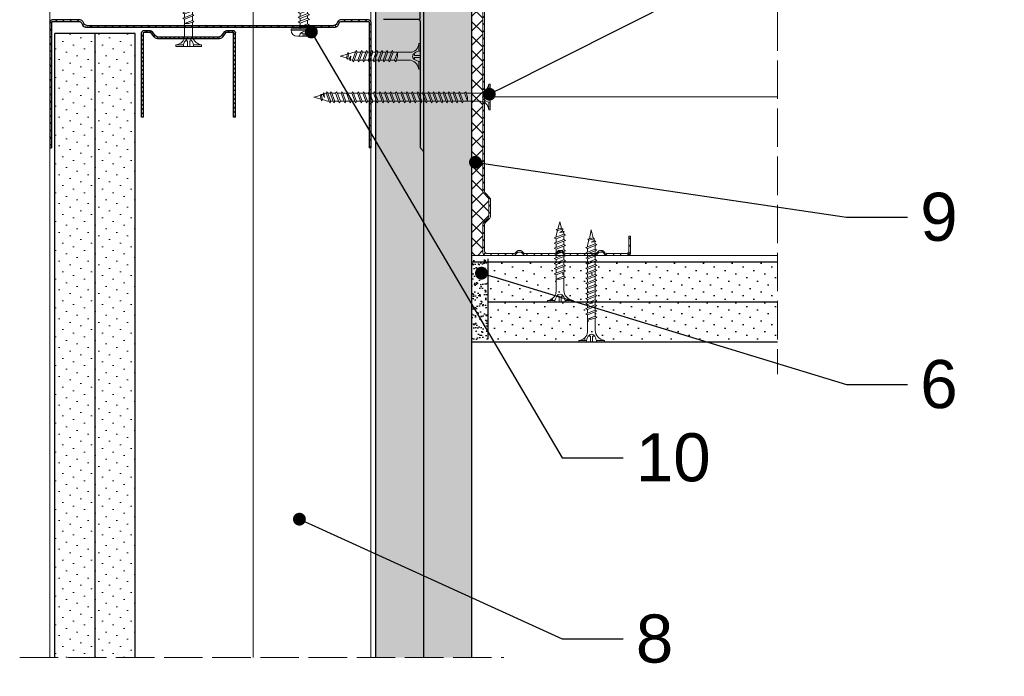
# Model space of a CAD drawing. Header units: millimetres. Extents: x 2089 to 2590, y 148 to 1000.
# Tile 2 of 4: x 2155 to 2462, y 435 to 640. Entities that reach past the tile are written whole.
import ezdxf
from ezdxf import colors
from ezdxf.entities.mleader import LeaderData, LeaderLine
from ezdxf.math import Vec2, Vec3

# ---------------------------------------------------------------- set-up
doc = ezdxf.new("R2010")
doc.units = ezdxf.units.MM
doc.linetypes.add('ACAD_ISO02W100', pattern=[15, 12, -3])
for name, color, linetype, lineweight in [('_ISOVER WELNA', 7, 'BATTING', 9), ('_RIGIPS AKCESORIA', 7, 'Continuous', 18), ('_RIGIPS G-K', 7, 'Continuous', 25), ('_RIGIPS PROFIL', 7, 'Continuous', 18), ('KRESKOWANIE', 7, 'Continuous', 9), ('PRZERYWANA', 7, 'ACAD_ISO02W100', 9)]:
    doc.layers.add(name, color=color, linetype=linetype, lineweight=lineweight)
doc.styles.get("Standard").update_dxf_attribs({"font": 'arial.ttf'})
doc.linetypes.add('BATTING', pattern='A,0.00254,-2.54,[134,ltypeshp.shx,S=2.54,R=0,X=-2.54,Y=0],-5.08,[134,ltypeshp.shx,S=2.54,R=180,X=2.54,Y=0],-2.54', length=10.16254)
pattern_1 = [(45, (0.9, -424.9486), (-1.122532, 3.367596), [0, -3.175])]

# ---------------------------------------------------------------- blocks, each defined once
blk = doc.blocks.new('TN 25')
at = {"layer": '_RIGIPS AKCESORIA'}
for p, q in [((0, -0.84), (0, 7.16)), ((0, 7.16), (0.46, 7.16)), ((0.46, 7.16), (0.46, 4.78)), ((0.46, 4.78), (0, 4.78)), ((0, 3.5), (1.77, 3.5)), ((1.77, 3.5), (1.77, 4.2)), ((3.02, 4.46), (8.47, 4.46)), ((7.12, 4.46), (7.12, 3.18)), ((8.03, 2.01), (7.12, 4.46)), ((7.12, 3.18), (7.65, 1.53)), ((8.47, 4.46), (8.79, 5)), ((9.61, 1.51), (8.47, 4.46)), ((8.79, 5), (9.93, 2.01)), ((9, 4.46), (10.1, 4.46)), ((10.1, 4.46), (10.41, 5)), ((11.23, 1.51), (10.1, 4.46)), ((10.41, 5), (11.56, 2.01)), ((10.62, 4.46), (11.67, 4.46)), ((11.67, 4.46), (11.99, 5)), ((12.81, 1.51), (11.67, 4.46)), ((11.99, 5), (13.14, 2.01)), ((12.2, 4.46), (13.21, 4.46)), ((13.21, 4.46), (13.52, 5)), ((14.34, 1.51), (13.21, 4.46)), ((13.52, 5), (14.67, 2.01)), ((13.73, 4.46), (14.8, 4.46)), ((14.8, 4.46), (15.12, 5)), ((15.94, 1.51), (14.8, 4.46)), ((15.12, 5), (16.26, 2.01)), ((15.33, 4.46), (16.42, 4.46)), ((16.42, 4.46), (16.73, 5)), ((17.55, 1.51), (16.42, 4.46)), ((16.73, 5), (17.88, 2.01)), ((16.94, 4.46), (17.99, 4.46)), ((17.99, 4.46), (18.31, 5)), ((19.13, 1.51), (17.99, 4.46)), ((18.31, 5), (19.45, 2.01)), ((18.52, 4.46), (19.68, 4.46)), ((19.68, 4.46), (20, 5)), ((20.82, 1.51), (19.68, 4.46)), ((20, 5), (21.14, 2.01)), ((20.21, 4.46), (20.7, 4.46)), ((20.7, 4.46), (22.28, 3.98)), ((21.85, 1.83), (21.67, 3.28)), ((21.67, 3.28), (22.14, 2.4)), ((22.28, 3.98), (22.56, 4.37)), ((22.7, 2.36), (22.28, 3.98)), ((22.56, 4.37), (23.03, 2.71)), ((22.71, 3.85), (25, 3.24)), ((25, 3.24), (23.03, 2.71)), ((0, 2.83), (1.77, 2.83)), ((0.46, 1.64), (0, 1.64)), ((0.46, -0.84), (0.46, 1.64)), ((1.77, 2.83), (1.77, 2.18)), ((7.49, 2.01), (3.55, 2.01)), ((7.65, 1.53), (8.03, 2.01)), ((9.41, 2.01), (8.03, 2.01)), ((9.93, 2.01), (9.61, 1.51)), ((11.04, 2.01), (9.93, 2.01)), ((11.56, 2.01), (11.23, 1.51)), ((12.61, 2.01), (11.56, 2.01)), ((13.14, 2.01), (12.81, 1.51)), ((14.15, 2.01), (13.14, 2.01)), ((14.67, 2.01), (14.34, 1.51)), ((15.74, 2.01), (14.67, 2.01)), ((16.26, 2.01), (15.94, 1.51)), ((17.36, 2.01), (16.26, 2.01)), ((17.88, 2.01), (17.55, 1.51)), ((18.93, 2.01), (17.88, 2.01)), ((19.45, 2.01), (19.13, 1.51)), ((19.45, 2.01), (20.62, 2.01)), ((21.14, 2.01), (20.82, 1.51)), ((21.14, 2.01), (21.81, 2.12)), ((22.14, 2.4), (21.85, 1.83)), ((22.7, 2.36), (22.14, 2.4)), ((23.03, 2.71), (22.7, 2.36)), ((0, -0.84), (0.46, -0.84))]:
    blk.add_line(p, q, dxfattribs=at)
for centre, major_axis, ratio, start_param, end_param in [((3.09, 7.67), (0.17, 3.2), 0.826134, 1.773653, 3.180586), ((-0.04, 0.9), (0, 3.93), 0.848176, -0.720942, -0.151112), ((1.66, 3.18), (0, 0.895), 0.848176, -1.552777, -0.720942), ((1.66, 3.18), (0, 0.895), 0.848176, 3.862535, 4.730408), ((3.37, -1.57), (0.28, 3.57), 0.832181, 0.035984, 1.430787), ((-2.73, 15.91), (0, 14.76), 0.848176, 3.399396, 3.475072), ((0.59, 4.62), (0, 2.81), 0.848176, 3.475072, 3.862535)]:
    blk.add_ellipse(centre, major_axis=major_axis, ratio=ratio, start_param=start_param, end_param=end_param, dxfattribs=at)
blk = doc.blocks.new('CW 100 ULTRASTIL')
h = blk.add_hatch()
h.set_pattern_fill('ANSI31', color=256, scale=0.5, style=0)
h.paths.add_polyline_path([(179.46, 109.85, -0.198912), (179.6, 110.2), (181.11, 111.71, 0.198912), (181.26, 112.06), (181.26, 117.65, 0.198912), (181.11, 118), (179.6, 119.51, -0.198912), (179.46, 119.86), (179.46, 128.31, -0.414214), (180.26, 129.11), (188.58, 129.11, -0.198912), (188.93, 128.96), (189.64, 128.25, 0.198912), (189.99, 128.11), (190.58, 128.11, 0.198912), (190.93, 128.25), (191.64, 128.96, -0.198912), (191.99, 129.11), (201.28, 129.11, -0.198912), (201.63, 128.96), (202.34, 128.25, 0.198912), (202.69, 128.11), (203.28, 128.11, 0.198912), (203.63, 128.25), (204.34, 128.96, -0.198912), (204.69, 129.11), (213.98, 129.11, -0.198912), (214.33, 128.96), (215.04, 128.25, 0.198912), (215.39, 128.11), (215.98, 128.11, 0.198912), (216.33, 128.25), (217.04, 128.96, -0.198912), (217.39, 129.11), (226.56, 129.11, -0.414214), (227.36, 128.31), (227.36, 123.66), (227.91, 123.66), (227.91, 128.86, 0.414214), (227.11, 129.66), (217.39, 129.66, 0.198912), (217.04, 129.51), (216.33, 128.8, -0.198912), (215.98, 128.66), (215.39, 128.66, -0.198912), (215.04, 128.8), (214.33, 129.51, 0.198912), (213.98, 129.66), (204.69, 129.66, 0.198912), (204.34, 129.51), (203.63, 128.8, -0.198912), (203.28, 128.66), (202.69, 128.66, -0.198912), (202.34, 128.8), (201.63, 129.51, 0.198912), (201.28, 129.66), (191.99, 129.66, 0.198912), (191.64, 129.51), (190.93, 128.8, -0.198912), (190.58, 128.66), (189.99, 128.66, -0.198912), (189.64, 128.8), (188.93, 129.51, 0.198912), (188.58, 129.66), (179.71, 129.66, 0.414214), (178.91, 128.86), (178.91, 119.86, 0.198912), (179.05, 119.51), (180.56, 118, -0.198912), (180.71, 117.65), (180.71, 112.06, -0.198912), (180.56, 111.71), (179.05, 110.2, 0.198912), (178.91, 109.85), (178.91, 50.66, 0.198912), (179.05, 50.31), (180.56, 48.8, -0.198912), (180.71, 48.45), (180.71, 42.86, -0.198912), (180.56, 42.51), (179.05, 41, 0.198912), (178.91, 40.65), (178.91, 31.66, 0.414214), (179.71, 30.86), (188.58, 30.86, 0.198912), (188.93, 31), (189.64, 31.71, -0.198912), (189.99, 31.86), (190.58, 31.86, -0.198912), (190.93, 31.71), (191.64, 31, 0.198912), (191.99, 30.86), (201.28, 30.86, 0.198912), (201.63, 31), (202.34, 31.71, -0.198912), (202.69, 31.86), (203.28, 31.86, -0.198912), (203.63, 31.71), (204.34, 31, 0.198912), (204.69, 30.86), (213.98, 30.86, 0.198912), (214.33, 31), (215.04, 31.71, -0.198912), (215.39, 31.86), (215.98, 31.86, -0.198912), (216.33, 31.71), (217.04, 31, 0.198912), (217.39, 30.86), (224.11, 30.86, 0.414214), (224.91, 31.66), (224.91, 36.86), (224.36, 36.86), (224.36, 32.21, -0.414214), (223.56, 31.41), (217.39, 31.41, -0.198912), (217.04, 31.55), (216.33, 32.26, 0.198912), (215.98, 32.41), (215.39, 32.41, 0.198912), (215.04, 32.26), (214.33, 31.55, -0.198912), (213.98, 31.41), (204.69, 31.41, -0.198912), (204.34, 31.55), (203.63, 32.26, 0.198912), (203.28, 32.41), (202.69, 32.41, 0.198912), (202.34, 32.26), (201.63, 31.55, -0.198912), (201.28, 31.41), (191.99, 31.41, -0.198912), (191.64, 31.55), (190.93, 32.26, 0.198912), (190.58, 32.41), (189.99, 32.41, 0.198912), (189.64, 32.26), (188.93, 31.55, -0.198912), (188.58, 31.41), (180.26, 31.41, -0.414214), (179.46, 32.21), (179.46, 40.65, -0.198912), (179.6, 41), (181.11, 42.51, 0.198912), (181.26, 42.86), (181.26, 48.45, 0.198912), (181.11, 48.8), (179.6, 50.31, -0.198912), (179.46, 50.66)])
at = {"layer": '_RIGIPS PROFIL'}
for p, q in [((178.91, 128.86), (178.91, 119.86)), ((188.58, 129.66), (179.71, 129.66)), ((188.58, 129.11), (180.26, 129.11)), ((188.93, 129.51), (189.64, 128.8)), ((188.93, 128.96), (189.64, 128.25)), ((191.64, 129.51), (190.93, 128.8)), ((191.64, 128.96), (190.93, 128.25)), ((201.28, 129.66), (191.99, 129.66)), ((201.28, 129.11), (191.99, 129.11)), ((201.63, 129.51), (202.34, 128.8)), ((201.63, 128.96), (202.34, 128.25)), ((204.34, 129.51), (203.63, 128.8)), ((204.34, 128.96), (203.63, 128.25)), ((204.69, 129.66), (213.98, 129.66)), ((204.69, 129.11), (213.98, 129.11)), ((214.33, 129.51), (215.04, 128.8)), ((214.33, 128.96), (215.04, 128.25)), ((217.04, 129.51), (216.33, 128.8)), ((217.04, 128.96), (216.33, 128.25)), ((227.11, 129.66), (217.39, 129.66)), ((226.56, 129.11), (217.39, 129.11)), ((227.91, 123.66), (227.91, 128.86)), ((179.46, 128.31), (179.46, 119.86)), ((190.58, 128.66), (189.99, 128.66)), ((190.58, 128.11), (189.99, 128.11)), ((203.28, 128.66), (202.69, 128.66)), ((203.28, 128.11), (202.69, 128.11)), ((215.98, 128.66), (215.39, 128.66)), ((215.98, 128.11), (215.39, 128.11)), ((227.36, 123.66), (227.36, 128.31)), ((227.36, 123.66), (227.91, 123.66)), ((180.56, 118), (179.05, 119.51)), ((181.11, 118), (179.6, 119.51)), ((180.71, 117.65), (180.71, 112.06)), ((181.26, 117.65), (181.26, 112.06)), ((180.56, 111.71), (179.05, 110.2)), ((181.11, 111.71), (179.6, 110.2)), ((178.91, 109.85), (178.91, 50.66)), ((179.46, 109.85), (179.46, 50.66)), ((180.56, 48.8), (179.05, 50.31)), ((181.11, 48.8), (179.6, 50.31)), ((180.71, 42.86), (180.71, 48.45)), ((181.26, 42.86), (181.26, 48.45)), ((178.91, 31.66), (178.91, 40.65)), ((180.56, 42.51), (179.05, 41)), ((179.46, 32.21), (179.46, 40.65)), ((181.11, 42.51), (179.6, 41)), ((224.36, 36.86), (224.36, 32.21)), ((224.36, 36.86), (224.91, 36.86)), ((224.91, 36.86), (224.91, 31.66)), ((188.58, 30.86), (179.71, 30.86)), ((188.58, 31.41), (180.26, 31.41)), ((188.93, 31.55), (189.64, 32.26)), ((188.93, 31), (189.64, 31.71)), ((190.58, 32.41), (189.99, 32.41)), ((190.58, 31.86), (189.99, 31.86)), ((191.64, 31.55), (190.93, 32.26)), ((191.64, 31), (190.93, 31.71)), ((201.28, 31.41), (191.99, 31.41)), ((201.28, 30.86), (191.99, 30.86)), ((201.63, 31.55), (202.34, 32.26)), ((201.63, 31), (202.34, 31.71)), ((203.28, 32.41), (202.69, 32.41)), ((203.28, 31.86), (202.69, 31.86)), ((204.34, 31.55), (203.63, 32.26)), ((204.34, 31), (203.63, 31.71)), ((204.69, 31.41), (213.98, 31.41)), ((204.69, 30.86), (213.98, 30.86)), ((214.33, 31.55), (215.04, 32.26)), ((214.33, 31), (215.04, 31.71)), ((215.98, 32.41), (215.39, 32.41)), ((215.98, 31.86), (215.39, 31.86)), ((217.04, 31.55), (216.33, 32.26)), ((217.04, 31), (216.33, 31.71)), ((223.56, 31.41), (217.39, 31.41)), ((224.11, 30.86), (217.39, 30.86))]:
    blk.add_line(p, q, dxfattribs=at)
for centre, radius, start, end in [((179.71, 128.86), 0.8, 90, 180), ((180.26, 128.31), 0.8, 90, 180), ((188.58, 129.16), 0.5, 45, 90), ((188.58, 128.61), 0.5, 45, 90), ((191.99, 129.16), 0.5, 90, 135), ((191.99, 128.61), 0.5, 90, 135), ((201.28, 129.16), 0.5, 45, 90), ((201.28, 128.61), 0.5, 45, 90), ((204.69, 129.16), 0.5, 90, 135), ((204.69, 128.61), 0.5, 90, 135), ((213.98, 129.16), 0.5, 45, 90), ((213.98, 128.61), 0.5, 45, 90), ((217.39, 129.16), 0.5, 90, 135), ((217.39, 128.61), 0.5, 90, 135), ((226.56, 128.31), 0.8, 0, 90), ((227.11, 128.86), 0.8, 0, 90), ((189.99, 129.16), 0.5, 225, 270), ((189.99, 128.61), 0.5, 225, 270), ((190.58, 129.16), 0.5, 270, 315), ((190.58, 128.61), 0.5, 270, 315), ((202.69, 129.16), 0.5, 225, 270), ((202.69, 128.61), 0.5, 225, 270), ((203.28, 129.16), 0.5, 270, 315), ((203.28, 128.61), 0.5, 270, 315), ((215.39, 129.16), 0.5, 225, 270), ((215.39, 128.61), 0.5, 225, 270), ((215.98, 129.16), 0.5, 270, 315), ((215.98, 128.61), 0.5, 270, 315), ((179.41, 119.86), 0.5, 180, 225), ((179.96, 119.86), 0.5, 180, 225), ((180.21, 117.65), 0.5, 0, 45), ((180.76, 117.65), 0.5, 0, 45), ((180.21, 112.06), 0.5, 315, 0), ((180.76, 112.06), 0.5, 315, 0), ((179.41, 109.85), 0.5, 135, 180), ((179.96, 109.85), 0.5, 135, 180), ((179.41, 50.66), 0.5, 180, 225), ((179.96, 50.66), 0.5, 180, 225), ((180.21, 48.45), 0.5, 0, 45), ((180.76, 48.45), 0.5, 0, 45), ((179.41, 40.65), 0.5, 135, 180), ((179.96, 40.65), 0.5, 135, 180), ((180.21, 42.86), 0.5, 315, 0), ((180.76, 42.86), 0.5, 315, 0), ((179.71, 31.66), 0.8, 180, 270), ((180.26, 32.21), 0.8, 180, 270), ((188.58, 31.91), 0.5, 270, 315), ((188.58, 31.36), 0.5, 270, 315), ((189.99, 31.91), 0.5, 90, 135), ((189.99, 31.36), 0.5, 90, 135), ((190.58, 31.91), 0.5, 45, 90), ((190.58, 31.36), 0.5, 45, 90), ((191.99, 31.91), 0.5, 225, 270), ((191.99, 31.36), 0.5, 225, 270), ((201.28, 31.91), 0.5, 270, 315), ((201.28, 31.36), 0.5, 270, 315), ((202.69, 31.91), 0.5, 90, 135), ((202.69, 31.36), 0.5, 90, 135), ((203.28, 31.91), 0.5, 45, 90), ((203.28, 31.36), 0.5, 45, 90), ((204.69, 31.91), 0.5, 225, 270), ((204.69, 31.36), 0.5, 225, 270), ((213.98, 31.91), 0.5, 270, 315), ((213.98, 31.36), 0.5, 270, 315), ((215.39, 31.91), 0.5, 90, 135), ((215.39, 31.36), 0.5, 90, 135), ((215.98, 31.91), 0.5, 45, 90), ((215.98, 31.36), 0.5, 45, 90), ((217.39, 31.91), 0.5, 225, 270), ((217.39, 31.36), 0.5, 225, 270), ((223.56, 32.21), 0.8, 270, 0), ((224.11, 31.66), 0.8, 270, 0)]:
    blk.add_arc(centre, radius, start, end, dxfattribs=at)
blk = doc.blocks.new('TN 35')
at = {"layer": '_RIGIPS AKCESORIA'}
for p, q in [((0, -0.84), (0, 7.16)), ((0, 7.16), (0.46, 7.16)), ((0.46, 7.16), (0.46, 4.78)), ((0.46, 4.78), (0, 4.78)), ((0, 3.5), (1.77, 3.5)), ((1.77, 3.5), (1.77, 4.2)), ((3.02, 4.46), (8.47, 4.46)), ((7.12, 4.46), (7.12, 3.18)), ((8.03, 2.01), (7.12, 4.46)), ((7.12, 3.18), (7.65, 1.53)), ((8.47, 4.46), (8.79, 5)), ((9.61, 1.51), (8.47, 4.46)), ((8.79, 5), (9.93, 2.01)), ((9, 4.46), (10.1, 4.46)), ((10.1, 4.46), (10.41, 5)), ((11.23, 1.51), (10.1, 4.46)), ((10.41, 5), (11.56, 2.01)), ((10.62, 4.46), (11.67, 4.46)), ((11.67, 4.46), (11.99, 5)), ((12.81, 1.51), (11.67, 4.46)), ((11.99, 5), (13.14, 2.01)), ((12.2, 4.46), (13.21, 4.46)), ((13.21, 4.46), (13.52, 5)), ((14.34, 1.51), (13.21, 4.46)), ((13.52, 5), (14.67, 2.01)), ((13.73, 4.46), (14.8, 4.46)), ((14.8, 4.46), (15.12, 5)), ((15.94, 1.51), (14.8, 4.46)), ((15.12, 5), (16.26, 2.01)), ((15.33, 4.46), (16.42, 4.46)), ((16.42, 4.46), (16.73, 5)), ((17.55, 1.51), (16.42, 4.46)), ((16.73, 5), (17.88, 2.01)), ((16.94, 4.46), (17.99, 4.46)), ((17.99, 4.46), (18.31, 5)), ((19.13, 1.51), (17.99, 4.46)), ((18.31, 5), (19.45, 2.01)), ((18.52, 4.46), (19.57, 4.46)), ((19.57, 4.46), (19.88, 5)), ((20.7, 1.51), (19.57, 4.46)), ((19.88, 5), (21.03, 2.01)), ((20.09, 4.46), (21.14, 4.46)), ((21.14, 4.46), (21.46, 5)), ((22.28, 1.51), (21.14, 4.46)), ((21.46, 5), (22.6, 2.01)), ((21.67, 4.46), (22.72, 4.46)), ((22.72, 4.46), (23.03, 5)), ((23.85, 1.51), (22.72, 4.46)), ((23.03, 5), (24.18, 2.01)), ((23.24, 4.46), (24.29, 4.46)), ((24.29, 4.46), (24.61, 5)), ((25.43, 1.51), (24.29, 4.46)), ((24.61, 5), (25.75, 2.01)), ((24.81, 4.46), (25.87, 4.46)), ((25.87, 4.46), (26.18, 5)), ((27, 1.51), (25.87, 4.46)), ((26.18, 5), (27.33, 2.01)), ((26.39, 4.46), (27.44, 4.46)), ((27.44, 4.46), (27.76, 5)), ((28.58, 1.51), (27.44, 4.46)), ((27.76, 5), (28.9, 2.01)), ((27.96, 4.46), (29.13, 4.46)), ((29.13, 4.46), (29.45, 5)), ((30.27, 1.51), (29.13, 4.46)), ((29.45, 5), (30.59, 2.01)), ((29.65, 4.46), (30.15, 4.46)), ((30.15, 4.46), (31.73, 3.98)), ((31.3, 1.83), (31.12, 3.28)), ((31.12, 3.28), (31.59, 2.4)), ((31.73, 3.98), (32.01, 4.37)), ((32.15, 2.36), (31.73, 3.98)), ((32.01, 4.37), (32.48, 2.71)), ((32.16, 3.85), (35, 3.24)), ((35, 3.24), (32.48, 2.71)), ((0, 2.83), (1.77, 2.83)), ((0.46, 1.64), (0, 1.64)), ((0.46, -0.84), (0.46, 1.64)), ((1.77, 2.83), (1.77, 2.18)), ((7.49, 2.01), (3.55, 2.01)), ((7.65, 1.53), (8.03, 2.01)), ((9.41, 2.01), (8.03, 2.01)), ((9.93, 2.01), (9.61, 1.51)), ((11.04, 2.01), (9.93, 2.01)), ((11.56, 2.01), (11.23, 1.51)), ((12.61, 2.01), (11.56, 2.01)), ((13.14, 2.01), (12.81, 1.51)), ((14.15, 2.01), (13.14, 2.01)), ((14.67, 2.01), (14.34, 1.51)), ((15.74, 2.01), (14.67, 2.01)), ((16.26, 2.01), (15.94, 1.51)), ((17.36, 2.01), (16.26, 2.01)), ((17.88, 2.01), (17.55, 1.51)), ((18.93, 2.01), (17.84, 2.01)), ((19.45, 2.01), (19.13, 1.51)), ((20.51, 2.01), (19.41, 2.01)), ((21.03, 2.01), (20.7, 1.51)), ((22.08, 2.01), (20.99, 2.01)), ((22.6, 2.01), (22.28, 1.51)), ((23.66, 2.01), (22.56, 2.01)), ((24.18, 2.01), (23.85, 1.51)), ((25.23, 2.01), (24.14, 2.01)), ((25.75, 2.01), (25.43, 1.51)), ((26.81, 2.01), (25.71, 2.01)), ((27.33, 2.01), (27, 1.51)), ((28.38, 2.01), (27.33, 2.01)), ((28.9, 2.01), (28.58, 1.51)), ((28.9, 2.01), (30.07, 2.01)), ((30.59, 2.01), (30.27, 1.51)), ((30.59, 2.01), (31.26, 2.12)), ((31.59, 2.4), (31.3, 1.83)), ((32.15, 2.36), (31.59, 2.4)), ((32.48, 2.71), (32.15, 2.36)), ((0, -0.84), (0.46, -0.84))]:
    blk.add_line(p, q, dxfattribs=at)
for centre, major_axis, ratio, start_param, end_param in [((3.09, 7.67), (0.17, 3.2), 0.826134, 1.773653, 3.180586), ((-0.04, 0.9), (0, 3.93), 0.848176, -0.720942, -0.151112), ((1.66, 3.18), (0, 0.895), 0.848176, -1.552777, -0.720942), ((1.66, 3.18), (0, 0.895), 0.848176, 3.862535, 4.730408), ((3.37, -1.57), (0.28, 3.57), 0.832181, 0.035984, 1.430787), ((-2.73, 15.91), (0, 14.76), 0.848176, 3.399396, 3.475072), ((0.59, 4.62), (0, 2.81), 0.848176, 3.475072, 3.862535)]:
    blk.add_ellipse(centre, major_axis=major_axis, ratio=ratio, start_param=start_param, end_param=end_param, dxfattribs=at)
blk = doc.blocks.new('Pchelka')
at = {"layer": '_RIGIPS AKCESORIA'}
for p, q in [((18.38, 159.49), (18.38, 163.49)), ((20.31, 165.49), (20.31, 157.49)), ((20.38, 165.49), (20.72, 165.49)), ((20.72, 165.49), (20.72, 157.49)), ((22.49, 162.62), (20.72, 162.62)), ((22.28, 160.36), (21.35, 162.62)), ((21.35, 162.62), (21.35, 161.32)), ((22.49, 162.62), (22.87, 163.24)), ((23.63, 159.74), (22.49, 162.62)), ((23.08, 162.62), (22.87, 163.24)), ((24.01, 160.36), (23.08, 162.62)), ((23.98, 162.62), (23.08, 162.62)), ((23.98, 162.62), (24.36, 163.24)), ((25.12, 159.74), (23.98, 162.62)), ((24.58, 162.62), (24.36, 163.24)), ((25.5, 160.36), (24.58, 162.62)), ((25.43, 162.62), (24.58, 162.62)), ((25.45, 162.62), (25.83, 163.24)), ((26.59, 159.74), (25.45, 162.62)), ((26.04, 162.62), (25.83, 163.24)), ((26.66, 162.62), (26.04, 162.62)), ((26.97, 160.36), (26.04, 162.62)), ((26.66, 162.62), (26.85, 163.14)), ((27.13, 162.02), (26.66, 162.62)), ((26.85, 163.14), (27.13, 162.02)), ((18.38, 161.75), (19.34, 161.75)), ((18.38, 161.22), (19.34, 161.22)), ((19.34, 161.75), (19.34, 162.47)), ((19.34, 161.22), (19.34, 160.5)), ((21.68, 160.36), (20.72, 160.36)), ((21.35, 161.32), (21.9, 159.74)), ((21.9, 159.74), (22.28, 160.36)), ((23.39, 160.36), (22.28, 160.36)), ((23.63, 159.74), (24.01, 160.36)), ((24.88, 160.36), (24.01, 160.36)), ((25.12, 159.74), (25.5, 160.36)), ((26.35, 160.36), (25.5, 160.36)), ((26.59, 159.74), (26.97, 160.36)), ((29.38, 160.36), (26.97, 160.36)), ((29.38, 162.52), (27.01, 162.52)), ((30.05, 161.42), (29.38, 162.52)), ((29.38, 160.36), (30.05, 161.42)), ((20.38, 157.49), (20.72, 157.49))]:
    blk.add_line(p, q, dxfattribs=at)
for centre, start, end in [((20.38, 163.49), 90, 180), ((20.38, 159.49), 180, 270)]:
    blk.add_arc(centre, 2, start, end, dxfattribs=at)
for centre, major_axis, start_param, end_param in [((17.98, 160.19), (0, 2.76), -0.596517, -0.166765), ((17.98, 162.79), (0, 2.76), 3.308358, 3.73811), ((18.62, 161.26), (0, 1.46), -1.414897, -0.596517), ((18.62, 161.72), (0, 1.46), 3.73811, 4.55649)]:
    blk.add_ellipse(centre, major_axis=major_axis, ratio=0.880282, start_param=start_param, end_param=end_param, dxfattribs=at)
blk = doc.blocks.new('TN 55')
at = {"layer": '_RIGIPS AKCESORIA'}
for p, q in [((0, -0.84), (0, 7.16)), ((0, 7.16), (0.46, 7.16)), ((0.46, 7.16), (0.46, 4.78)), ((0.46, 4.78), (0, 4.78)), ((0, 3.5), (1.77, 3.5)), ((1.77, 3.5), (1.77, 4.2)), ((3.02, 4.46), (8.47, 4.46)), ((7.12, 4.46), (7.12, 3.18)), ((8.03, 2.01), (7.12, 4.46)), ((7.12, 3.18), (7.65, 1.53)), ((8.47, 4.46), (8.79, 5)), ((9.61, 1.51), (8.47, 4.46)), ((8.79, 5), (9.93, 2.01)), ((9, 4.46), (10.1, 4.46)), ((10.1, 4.46), (10.41, 5)), ((11.23, 1.51), (10.1, 4.46)), ((10.41, 5), (11.56, 2.01)), ((10.62, 4.46), (11.67, 4.46)), ((11.67, 4.46), (11.99, 5)), ((12.81, 1.51), (11.67, 4.46)), ((11.99, 5), (13.14, 2.01)), ((12.2, 4.46), (13.21, 4.46)), ((13.21, 4.46), (13.52, 5)), ((14.34, 1.51), (13.21, 4.46)), ((13.52, 5), (14.67, 2.01)), ((13.73, 4.46), (14.8, 4.46)), ((14.8, 4.46), (15.12, 5)), ((15.94, 1.51), (14.8, 4.46)), ((15.12, 5), (16.26, 2.01)), ((15.33, 4.46), (16.42, 4.46)), ((16.42, 4.46), (16.73, 5)), ((17.55, 1.51), (16.42, 4.46)), ((16.73, 5), (17.88, 2.01)), ((16.94, 4.46), (17.99, 4.46)), ((17.99, 4.46), (18.31, 5)), ((19.13, 1.51), (17.99, 4.46)), ((18.31, 5), (19.45, 2.01)), ((18.52, 4.46), (19.68, 4.46)), ((19.68, 4.46), (20, 5)), ((20.82, 1.51), (19.68, 4.46)), ((20, 5), (21.14, 2.01)), ((20.21, 4.46), (21.37, 4.46)), ((21.37, 4.46), (21.69, 5)), ((22.51, 1.51), (21.37, 4.46)), ((21.69, 5), (22.83, 2.01)), ((21.9, 4.46), (23.06, 4.46)), ((23.06, 4.46), (23.38, 5)), ((24.2, 1.51), (23.06, 4.46)), ((23.38, 5), (24.52, 2.01)), ((23.59, 4.46), (24.75, 4.46)), ((24.75, 4.46), (25.07, 5)), ((25.89, 1.51), (24.75, 4.46)), ((25.07, 5), (26.21, 2.01)), ((25.28, 4.46), (26.44, 4.46)), ((26.44, 4.46), (26.76, 5)), ((27.58, 1.51), (26.44, 4.46)), ((26.76, 5), (27.9, 2.01)), ((26.96, 4.46), (28.13, 4.46)), ((28.13, 4.46), (28.45, 5)), ((29.27, 1.51), (28.13, 4.46)), ((28.45, 5), (29.59, 2.01)), ((28.65, 4.46), (29.82, 4.46)), ((29.82, 4.46), (30.14, 5)), ((30.96, 1.51), (29.82, 4.46)), ((30.14, 5), (31.28, 2.01)), ((30.34, 4.46), (31.51, 4.46)), ((31.51, 4.46), (31.83, 5)), ((32.65, 1.51), (31.51, 4.46)), ((31.83, 5), (32.97, 2.01)), ((32.03, 4.46), (33.2, 4.46)), ((33.2, 4.46), (33.52, 5)), ((34.34, 1.51), (33.2, 4.46)), ((33.52, 5), (34.66, 2.01)), ((33.72, 4.46), (34.89, 4.46)), ((34.89, 4.46), (35.21, 5)), ((36.03, 1.51), (34.89, 4.46)), ((35.21, 5), (36.35, 2.01)), ((35.41, 4.46), (36.58, 4.46)), ((36.58, 4.46), (36.9, 5)), ((37.72, 1.51), (36.58, 4.46)), ((36.9, 5), (38.04, 2.01)), ((37.1, 4.46), (38.27, 4.46)), ((38.27, 4.46), (38.59, 5)), ((39.41, 1.51), (38.27, 4.46)), ((38.59, 5), (39.73, 2.01)), ((38.79, 4.46), (39.96, 4.46)), ((39.96, 4.46), (40.28, 5)), ((41.1, 1.51), (39.96, 4.46)), ((40.28, 5), (41.42, 2.01)), ((40.48, 4.46), (41.65, 4.46)), ((41.65, 4.46), (41.97, 5)), ((42.79, 1.51), (41.65, 4.46)), ((41.97, 5), (43.11, 2.01)), ((42.17, 4.46), (43.34, 4.46)), ((43.34, 4.46), (43.66, 5)), ((44.48, 1.51), (43.34, 4.46)), ((43.66, 5), (44.8, 2.01)), ((43.86, 4.46), (45.03, 4.46)), ((45.03, 4.46), (45.35, 5)), ((46.17, 1.51), (45.03, 4.46)), ((45.35, 5), (46.49, 2.01)), ((45.55, 4.46), (46.72, 4.46)), ((46.72, 4.46), (47.04, 5)), ((47.86, 1.51), (46.72, 4.46)), ((47.04, 5), (48.18, 2.01)), ((47.24, 4.46), (48.41, 4.46)), ((48.41, 4.46), (48.73, 5)), ((49.55, 1.51), (48.41, 4.46)), ((48.73, 5), (49.87, 2.01)), ((48.93, 4.46), (49.68, 4.46)), ((49.68, 4.46), (50, 5)), ((50.82, 1.51), (49.68, 4.46)), ((50, 5), (51.14, 2.01)), ((50.21, 4.46), (50.7, 4.46)), ((50.7, 4.46), (52.28, 3.98)), ((51.85, 1.83), (51.67, 3.28)), ((51.67, 3.28), (52.14, 2.4)), ((52.28, 3.98), (52.56, 4.37)), ((52.7, 2.36), (52.28, 3.98)), ((52.56, 4.37), (53.03, 2.71)), ((52.71, 3.85), (55, 3.24)), ((55, 3.24), (53.03, 2.71)), ((0, 2.83), (1.77, 2.83)), ((0.46, 1.64), (0, 1.64)), ((0.46, -0.84), (0.46, 1.64)), ((1.77, 2.83), (1.77, 2.18)), ((7.49, 2.01), (3.55, 2.01)), ((7.65, 1.53), (8.03, 2.01)), ((9.41, 2.01), (8.03, 2.01)), ((9.93, 2.01), (9.61, 1.51)), ((11.04, 2.01), (9.93, 2.01)), ((11.56, 2.01), (11.23, 1.51)), ((12.61, 2.01), (11.56, 2.01)), ((13.14, 2.01), (12.81, 1.51)), ((14.15, 2.01), (13.14, 2.01)), ((14.67, 2.01), (14.34, 1.51)), ((15.74, 2.01), (14.67, 2.01)), ((16.26, 2.01), (15.94, 1.51)), ((17.36, 2.01), (16.26, 2.01)), ((17.88, 2.01), (17.55, 1.51)), ((18.93, 2.01), (17.88, 2.01)), ((19.45, 2.01), (19.13, 1.51)), ((20.62, 2.01), (19.45, 2.01)), ((21.14, 2.01), (20.82, 1.51)), ((22.31, 2.01), (21.14, 2.01)), ((22.83, 2.01), (22.51, 1.51)), ((24, 2.01), (22.83, 2.01)), ((24.52, 2.01), (24.2, 1.51)), ((25.69, 2.01), (24.52, 2.01)), ((26.21, 2.01), (25.89, 1.51)), ((27.38, 2.01), (26.21, 2.01)), ((27.9, 2.01), (27.58, 1.51)), ((29.07, 2.01), (27.9, 2.01)), ((29.59, 2.01), (29.27, 1.51)), ((30.76, 2.01), (29.59, 2.01)), ((31.28, 2.01), (30.96, 1.51)), ((32.45, 2.01), (31.28, 2.01)), ((32.97, 2.01), (32.65, 1.51)), ((34.14, 2.01), (32.97, 2.01)), ((34.66, 2.01), (34.34, 1.51)), ((35.83, 2.01), (34.66, 2.01)), ((36.35, 2.01), (36.03, 1.51)), ((37.52, 2.01), (36.35, 2.01)), ((38.04, 2.01), (37.72, 1.51)), ((39.21, 2.01), (38.04, 2.01)), ((39.73, 2.01), (39.41, 1.51)), ((40.9, 2.01), (39.73, 2.01)), ((41.42, 2.01), (41.1, 1.51)), ((42.59, 2.01), (41.42, 2.01)), ((43.11, 2.01), (42.79, 1.51)), ((44.28, 2.01), (43.11, 2.01)), ((44.8, 2.01), (44.48, 1.51)), ((45.97, 2.01), (44.8, 2.01)), ((46.49, 2.01), (46.17, 1.51)), ((47.66, 2.01), (46.49, 2.01)), ((48.18, 2.01), (47.86, 1.51)), ((49.35, 2.01), (48.18, 2.01)), ((49.87, 2.01), (49.55, 1.51)), ((49.87, 2.01), (50.62, 2.01)), ((51.14, 2.01), (50.82, 1.51)), ((51.14, 2.01), (51.81, 2.12)), ((52.14, 2.4), (51.85, 1.83)), ((52.7, 2.36), (52.14, 2.4)), ((53.03, 2.71), (52.7, 2.36)), ((0, -0.84), (0.46, -0.84))]:
    blk.add_line(p, q, dxfattribs=at)
for centre, major_axis, ratio, start_param, end_param in [((3.09, 7.67), (0.17, 3.2), 0.826134, 1.773653, 3.180586), ((-0.04, 0.9), (0, 3.93), 0.848176, -0.720942, -0.151112), ((1.66, 3.18), (0, 0.895), 0.848176, -1.552777, -0.720942), ((1.66, 3.18), (0, 0.895), 0.848176, 3.862535, 4.730408), ((3.37, -1.57), (0.28, 3.57), 0.832181, 0.035984, 1.430787), ((-2.73, 15.91), (0, 14.76), 0.848176, 3.399396, 3.475072), ((0.59, 4.62), (0, 2.81), 0.848176, 3.475072, 3.862535)]:
    blk.add_ellipse(centre, major_axis=major_axis, ratio=ratio, start_param=start_param, end_param=end_param, dxfattribs=at)
blk = doc.blocks.new('spoina PRO')
at = {"layer": '_RIGIPS G-K'}
h = blk.add_hatch(dxfattribs=at)
h.set_pattern_fill('AR-SAND', color=256, scale=0.02, style=0)
h.paths.add_polyline_path([(2546.06, 1115.24, -0.198912), (2546.41, 1115.38), (2464, 1115.38, -0.198912), (2464.35, 1115.24), (2465.06, 1114.53, 0.198912), (2465.41, 1114.38), (2504.7, 1114.38, -0.414214), (2505.2, 1113.88, -0.414214), (2505.7, 1114.38), (2545, 1114.38, 0.198912), (2545.35, 1114.53)])
for p, q in [((2464, 1115.38), (2546.41, 1115.38)), ((2464.35, 1115.24), (2465.06, 1114.53)), ((2504.7, 1114.38), (2465.41, 1114.38)), ((2505.2, 1113.88), (2505.2, 1102.88)), ((2505.7, 1114.38), (2545, 1114.38)), ((2546.06, 1115.24), (2545.35, 1114.53))]:
    blk.add_line(p, q, dxfattribs=at)
for centre, start, end in [((2464, 1114.88), 45, 90), ((2465.41, 1114.88), 225, 270), ((2504.7, 1113.88), 0, 90), ((2505.7, 1113.88), 90, 180), ((2545, 1114.88), 270, 315), ((2546.41, 1114.88), 90, 135)]:
    blk.add_arc(centre, 0.5, start, end, dxfattribs=at)
blk = doc.blocks.new('UW 100 ULTRASTIL')
h = blk.add_hatch()
h.set_pattern_fill('ANSI31', color=256, scale=0.5, style=0)
h.paths.add_polyline_path([(166.82, 2.35), (89.14, 2.35, 0.286951), (88.24, 1.79), (87.91, 1.11, -0.286951), (87.01, 0.55), (78.78, 0.55, -0.414214), (78.53, 0.8), (78.53, 40), (77.98, 40), (77.98, 0.8, 0.414214), (78.78, 0), (87.35, 0, 0.286951), (88.25, 0.56), (88.58, 1.24, -0.286951), (89.48, 1.8), (166.48, 1.8, -0.286951), (167.38, 1.24), (167.71, 0.56, 0.286951), (168.61, 0), (177.18, 0, 0.414214), (177.98, 0.8), (177.98, 40), (177.43, 40), (177.43, 0.8, -0.414214), (177.18, 0.55), (168.95, 0.55, -0.286951), (168.05, 1.11), (167.72, 1.79, 0.286951)])
for p, q in [((77.98, 0.8), (77.98, 40)), ((77.98, 40), (78.53, 40)), ((78.53, 0.8), (78.53, 40)), ((177.43, 0.8), (177.43, 40)), ((177.98, 40), (177.43, 40)), ((177.98, 0.8), (177.98, 40)), ((78.78, 0.55), (87.01, 0.55)), ((78.78, 0), (87.35, 0)), ((87.91, 1.11), (88.24, 1.79)), ((88.25, 0.56), (88.58, 1.24)), ((89.14, 2.35), (166.82, 2.35)), ((89.48, 1.8), (166.48, 1.8)), ((167.71, 0.56), (167.38, 1.24)), ((168.05, 1.11), (167.72, 1.79)), ((168.61, 0), (177.18, 0)), ((168.95, 0.55), (177.18, 0.55))]:
    blk.add_line(p, q)
for centre, radius, start, end in [((78.78, 0.8), 0.8, 180, 270), ((78.78, 0.8), 0.25, 180, 270), ((87.01, 1.55), 1, 270, 334.0435), ((87.35, 1), 1, 270, 334.0435), ((89.14, 1.35), 1, 90, 154.0435), ((89.48, 0.8), 1, 90, 154.0435), ((166.48, 0.8), 1, 25.9565, 90), ((166.82, 1.35), 1, 25.9565, 90), ((168.61, 1), 1, 205.9565, 270), ((168.95, 1.55), 1, 205.9565, 270), ((177.18, 0.8), 0.8, 270, 0), ((177.18, 0.8), 0.25, 270, 0)]:
    blk.add_arc(centre, radius, start, end)
blk = doc.blocks.new('UD 30 ULTRASTIL')
h = blk.add_hatch()
h.set_pattern_fill('ANSI31', color=256, scale=0.3, style=0)
h.paths.add_polyline_path([(684.71, 712.9), (658.51, 712.9, 0.414214), (657.71, 712.1), (657.71, 710.25, 0.236068), (658.03, 709.61), (659.39, 708.59, -0.236068), (659.71, 707.95), (659.71, 688.65, -0.236068), (659.39, 688.01), (658.03, 686.99, 0.236068), (657.71, 686.35), (657.71, 684.5, 0.414214), (658.51, 683.7), (684.71, 683.7), (684.71, 684.25), (658.51, 684.25, -0.414214), (658.26, 684.5), (658.26, 686.35, -0.236068), (658.36, 686.55), (659.72, 687.57, 0.236068), (660.26, 688.65), (660.26, 707.95, 0.236068), (659.72, 709.03), (658.36, 710.05, -0.236068), (658.26, 710.25), (658.26, 712.1, -0.414214), (658.51, 712.35), (684.71, 712.35)])
for p, q in [((657.71, 712.1), (657.71, 710.25)), ((658.26, 712.1), (658.26, 710.25)), ((684.71, 712.9), (658.51, 712.9)), ((684.71, 712.35), (658.51, 712.35)), ((684.71, 712.35), (684.71, 712.9)), ((659.39, 708.59), (658.03, 709.61)), ((659.72, 709.03), (658.36, 710.05)), ((659.71, 707.95), (659.71, 688.65)), ((660.26, 707.95), (660.26, 688.65)), ((659.39, 688.01), (658.03, 686.99)), ((659.72, 687.57), (658.36, 686.55)), ((657.71, 686.35), (657.71, 684.5)), ((658.26, 686.35), (658.26, 684.5)), ((684.71, 684.25), (658.51, 684.25)), ((684.71, 683.7), (684.71, 684.25)), ((684.71, 683.7), (658.51, 683.7))]:
    blk.add_line(p, q)
for centre, radius, start, end in [((658.51, 712.1), 0.8, 90, 180), ((658.51, 712.1), 0.25, 90, 180), ((658.51, 710.25), 0.8, 180, 233.1301), ((658.51, 710.25), 0.25, 180, 233.1301), ((658.91, 707.95), 0.8, 0, 53.1301), ((658.91, 707.95), 1.35, 0, 53.1301), ((658.91, 688.65), 0.8, 306.8699, 0), ((658.91, 688.65), 1.35, 306.8699, 0), ((658.51, 686.35), 0.8, 126.8699, 180), ((658.51, 684.5), 0.8, 180, 270), ((658.51, 686.35), 0.25, 126.8699, 180), ((658.51, 684.5), 0.25, 180, 270)]:
    blk.add_arc(centre, radius, start, end)
blk = doc.blocks.new('_Dot')
at = {"color": 0, "linetype": 'ByBlock', "lineweight": -2}
blk.add_line((-0.5, 0), (-1, 0), dxfattribs=at)
at = {"color": 0, "linetype": 'ByBlock', "const_width": 0.5}
blk.add_lwpolyline([(-0.25, 0, 1), (0.25, 0, 1)], format="xyb", close=True, dxfattribs=at)

msp = doc.modelspace()

# ---------------------------------------------------------------- hatches: boundary and pattern name
at = {"layer": '_RIGIPS G-K'}
h = msp.add_hatch(dxfattribs=at)
h.set_pattern_fill('AR-SAND', color=256, scale=0.05, style=0)
h.set_pattern_definition([(37.5, (281.5666, -550.0486), (-0.0800016, 2.4470662), [0, -1.9304, 0, -2.159, 0, -2.06375]), (7.5, (281.5666, -550.0486), (2.2476164, 3.5841255), [0, -1.0414, 0, -1.7399, 0, -0.66675]), (327.5, (280.0045, -550.0486), (3.9549619, 0.007186), [0, -0.635, 0, -2.286, 0, -2.9845]), (317.5, (280.0045, -550.0486), (3.8177823, 1.1146466), [0, -0.3175, 0, -1.4986, 0, -1.7145])])
h.paths.add_polyline_path([(2301.1, 565.34), (2296.1, 565.34), (2296.1, 540.34), (2301.1, 540.34)])
h = msp.add_hatch(dxfattribs=at)
h.set_pattern_fill('DOTS', color=256, scale=2, angle=45, style=0)
h.set_pattern_definition(pattern_1)
h.paths.add_polyline_path([(2391.4, 564.44), (2301.1, 564.44), (2301.1, 551.94), (2391.4, 551.94)])
h = msp.add_hatch(dxfattribs=at)
h.set_pattern_fill('DOTS', color=256, scale=2, angle=45, style=0)
h.set_pattern_definition(pattern_1)
h.paths.add_polyline_path([(2391.4, 551.94), (2301.1, 551.94), (2301.1, 539.44), (2391.4, 539.44)])
at = {"layer": 'KRESKOWANIE'}
h = msp.add_hatch(dxfattribs=at)
h.set_pattern_fill('DOTS', color=256, scale=2, angle=45, style=0)
h.paths.add_polyline_path([(2281.1, 790.64), (2266.1, 790.64), (2266.1, 441.03), (2281.1, 441.03)])
h = msp.add_hatch(dxfattribs=at)
h.set_pattern_fill('DOTS', color=256, scale=2, angle=45, style=0)
h.paths.add_polyline_path([(2296.1, 790.64), (2281.1, 790.64), (2281.1, 441.03), (2296.1, 441.03)])
h = msp.add_hatch(dxfattribs=at)
h.set_pattern_fill('ANSI37', color=256, style=0)
h.set_pattern_definition([(45, (0.9, -424.0486), (-2.245064, 2.245064), []), (135, (0.9, -424.0486), (-2.245064, -2.245064), [])])
h.paths.add_polyline_path([(2299.6, 645.43, -0.198912), (2299.75, 645.78), (2301.26, 647.29, 0.198912), (2301.4, 647.64), (2301.4, 653.23, 0.198912), (2301.26, 653.58), (2299.75, 655.09, -0.198912), (2299.6, 655.44), (2299.6, 664.44, -0.414214), (2300.4, 665.24), (2296.1, 665.24), (2296.1, 566.44), (2300.4, 566.44, -0.414214), (2299.6, 567.24), (2299.6, 576.23, -0.198912), (2299.75, 576.58), (2301.26, 578.09, 0.198912), (2301.4, 578.44), (2301.4, 584.03, 0.198912), (2301.26, 584.38), (2299.75, 585.89, -0.198912), (2299.6, 586.24)])
h = msp.add_hatch(dxfattribs=at)
h.set_pattern_fill('DOTS', color=256, scale=2, angle=45, style=0)
h.paths.add_polyline_path([(2178.8, 635.57), (2166.3, 635.57), (2166.3, 441.03), (2178.8, 441.03)])
h = msp.add_hatch(dxfattribs=at)
h.set_pattern_fill('DOTS', color=256, scale=2, angle=45, style=0)
h.paths.add_polyline_path([(2191.3, 635.57), (2178.8, 635.57), (2178.8, 441.03), (2191.3, 441.03)])

# ---------------------------------------------------------------- linework, layer by layer
at = {"layer": '_ISOVER WELNA', "ltscale": 3.6}
msp.add_line((2228, 790.64), (2228, 441.03), dxfattribs=at)
at = {"layer": '_ISOVER WELNA', "ltscale": 4.8}
msp.add_line((2391.4, 615.84), (2300.15, 615.84), dxfattribs=at)
at = {"layer": '_RIGIPS G-K'}
for p, q in [((2266.1, 790.64), (2266.1, 441.03)), ((2281.1, 790.64), (2281.1, 441.03)), ((2296.1, 790.64), (2296.1, 441.03)), ((2166.3, 441.03), (2166.3, 635.57)), ((2191.3, 635.57), (2166.3, 635.57)), ((2178.8, 441.03), (2178.8, 635.57)), ((2191.3, 441.03), (2191.3, 635.57)), ((2296.1, 564.44), (2391.4, 564.44)), ((2301.1, 565.34), (2301.1, 540.34)), ((2301.1, 551.94), (2391.4, 551.94)), ((2296.1, 539.44), (2391.4, 539.44))]:
    msp.add_line(p, q, dxfattribs=at)
at = {"layer": '_RIGIPS PROFIL', "lineweight": 9}
for p, q in [((2164.7, 790.64), (2164.7, 441.03)), ((2264.7, 790.64), (2264.7, 441.03)), ((2300.4, 566.44), (2391.4, 566.44))]:
    msp.add_line(p, q, dxfattribs=at)
at = {"layer": 'KRESKOWANIE'}
msp.add_line((2300.4, 566.44), (2296.1, 566.44), dxfattribs=at)
at = {"layer": 'PRZERYWANA'}
for p, q in [((2391.4, 702.24), (2391.4, 529.44)), ((2155.3, 441.03), (2306.1, 441.03))]:
    msp.add_line(p, q, dxfattribs=at)

# ---------------------------------------------------------------- block references
for name, p, rotation in [('TN 25', (2211.1, 631.59), 90), ('Pchelka', (2405.34, 616.35), 90), ('TN 55', (2301.92, 618.97), 180)]:
    msp.add_blockref(name, p, dxfattribs=dict(rotation=rotation))
at = {"xscale": -1}
for name, p, rotation in [('UW 100 ULTRASTIL', (2086.72, 639.92), 180), ('UD 30 ULTRASTIL', (2906.2, 1294.28), 90)]:
    msp.add_blockref(name, p, dxfattribs=dict(at, rotation=rotation))
at = {"layer": '_RIGIPS AKCESORIA', "xscale": -1}
msp.add_blockref('TN 25', (2280.1, 625.29), dxfattribs=at)
at = {"layer": '_RIGIPS AKCESORIA', "rotation": 90}
for name, p in [('TN 25', (2326.85, 551.94)), ('TN 35', (2336.63, 539.44))]:
    msp.add_blockref(name, p, dxfattribs=at)
at = {"layer": '_RIGIPS G-K', "rotation": 270}
msp.add_blockref('spoina PRO', (1165.72, 3145.12), dxfattribs=at)
at = {"layer": '_RIGIPS PROFIL'}
msp.add_blockref('CW 100 ULTRASTIL', (2120.7, 535.58), dxfattribs=at)

# ---------------------------------------------------------------- leaders
at = {"layer": 'KRESKOWANIE'}
ml = msp.add_multileader_mtext('Standard', dxfattribs=at)
ml.set_content('11', color=256)
ml.set_leader_properties()
ml.set_arrow_properties(name='DOT')
ml.build(insert=Vec2(0, 0))
ml.multileader.update_dxf_attribs({"dogleg_length": 19})
ctx = ml.context
ctx.base_point, ctx.char_height, ctx.landing_gap_size, ctx.plane_origin = Vec3(2431.87, 672.69), 15, 4, Vec3(2301.6, 616.68)
notes = []
notes.append((ctx, [(0, (1, 1, 0), (2412.87, 672.69), (1, 0), 19, [(0, [(2301.6, 616.68)], 0, [])])]))
ctx.mtext.insert, ctx.mtext.flow_direction = Vec3(2435.87, 680.19), 5
ml = msp.add_multileader_mtext('Standard', dxfattribs=at)
ml.set_content('10', color=256)
ml.set_leader_properties()
ml.set_arrow_properties(name='DOT')
ml.build(insert=Vec2(0, 0))
ml.multileader.update_dxf_attribs({"dogleg_length": 19})
ctx = ml.context
ctx.base_point, ctx.char_height, ctx.landing_gap_size, ctx.plane_origin = Vec3(2343.26, 503.36), 15, 4, Vec3(2246.17, 636.08)
notes.append((ctx, [(0, (1, 1, 0), (2324.26, 503.36), (1, 0), 19, [(0, [(2246.17, 636.08)], 0, [])])]))
ctx.mtext.insert, ctx.mtext.flow_direction = Vec3(2347.26, 510.99), 5
ml = msp.add_multileader_mtext('Standard', dxfattribs=at)
ml.set_content('9', color=256)
ml.set_leader_properties()
ml.set_arrow_properties(name='DOT')
ml.build(insert=Vec2(0, 0))
ml.multileader.update_dxf_attribs({"dogleg_length": 19})
ctx = ml.context
ctx.base_point, ctx.char_height, ctx.landing_gap_size, ctx.plane_origin = Vec3(2431.87, 578.34), 15, 4, Vec3(2297.29, 595.47)
notes.append((ctx, [(0, (1, 1, 0), (2412.87, 578.34), (1, 0), 19, [(0, [(2297.29, 595.47)], 0, [])])]))
ctx.mtext.insert, ctx.mtext.flow_direction = Vec3(2435.87, 585.97), 5
ml = msp.add_multileader_mtext('Standard', dxfattribs=at)
ml.set_content('6', color=256)
ml.set_leader_properties()
ml.set_arrow_properties(name='DOT')
ml.build(insert=Vec2(0, 0))
ml.multileader.update_dxf_attribs({"dogleg_length": 19})
ctx = ml.context
ctx.base_point, ctx.char_height, ctx.landing_gap_size, ctx.plane_origin = Vec3(2431.87, 526.2), 15, 4, Vec3(2299.17, 560.89)
notes.append((ctx, [(0, (1, 1, 0), (2412.87, 526.2), (1, 0), 19, [(0, [(2299.17, 560.89)], 0, [])])]))
ctx.mtext.insert, ctx.mtext.flow_direction = Vec3(2435.87, 533.82), 5
ml = msp.add_multileader_mtext('Standard', dxfattribs=at)
ml.set_content('8', color=256)
ml.set_leader_properties()
ml.set_arrow_properties(name='DOT')
ml.build(insert=Vec2(0, 0))
ml.multileader.update_dxf_attribs({"dogleg_length": 19})
ctx = ml.context
ctx.base_point, ctx.char_height, ctx.landing_gap_size, ctx.plane_origin = Vec3(2343.26, 446.87), 15, 4, Vec3(2242.45, 484.2)
notes.append((ctx, [(0, (1, 1, 0), (2324.26, 446.87), (1, 0), 19, [(0, [(2242.45, 484.2)], 0, [])])]))
ctx.mtext.insert, ctx.mtext.flow_direction = Vec3(2347.26, 454.49), 5
for ctx, leaders in notes:
    for number, flags, end, landing, length, lines in leaders:
        leader = LeaderData()
        leader.index, (leader.has_last_leader_line, leader.has_dogleg_vector, leader.attachment_direction) = number, flags
        leader.last_leader_point, leader.dogleg_vector, leader.dogleg_length = Vec3(end), Vec3(landing), length
        for number, points, colour, breaks in lines:
            line = LeaderLine()
            line.index, line.vertices, line.color, line.breaks = number, Vec3.list(points), colors.encode_raw_color(colour), breaks
            leader.lines.append(line)
        ctx.leaders.append(leader)

doc.saveas('drawing.dxf')
